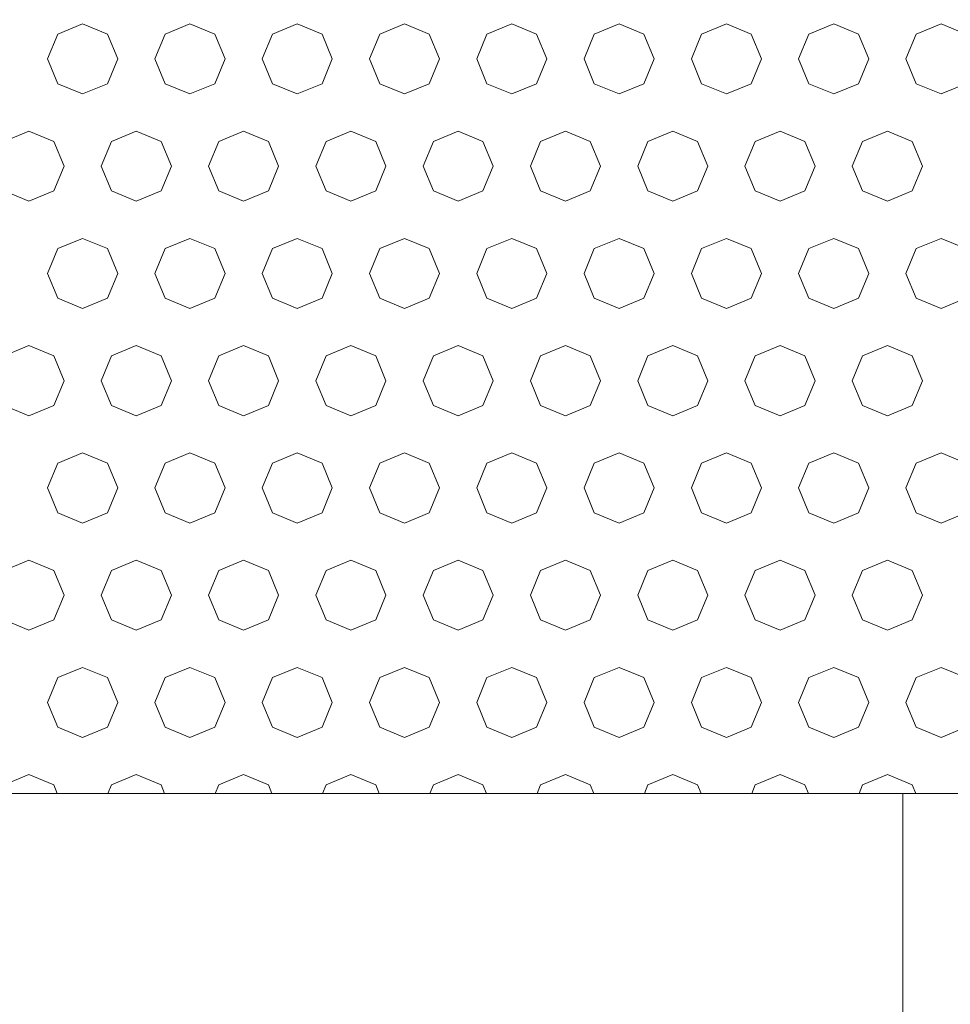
# Model space of a CAD drawing. Header units: millimetres. Extents: x 52659 to 1698020, y -10054 to 104697.
# Tile 189 of 256: x 200981 to 201415, y 13897 to 14356. Entities that reach past the tile are written whole.
import ezdxf

# ---------------------------------------------------------------- set-up
doc = ezdxf.new("R2010")
doc.units = ezdxf.units.MM
doc.header["$MEASUREMENT"] = 0
for name, color, linetype in [('02-04 BRISES SOLEIL FONCEES', 7, 'Continuous'), ('05-02 Cotation 200ème 100ème.Cotations', 7, 'Continuous'), ('Fenêtres ARCHICAD', 7, 'Continuous')]:
    doc.layers.add(name, color=color, linetype=linetype)
doc.styles.add('STYLE_GENERE_3', font='ARIALN.TTF')
doc.dimstyles.new('STYLE_GENERE__2', dxfattribs={"dimtxt": 200, "dimasz": 95, "dimexe": 0.18, "dimexo": 100, "dimgap": 0, "dimtad": 0, "dimlfac": 0.001, "dimzin": 0, "dimdsep": 46, "dimtxsty": 'STYLE_GENERE_3', "dimblk": 'ARROWHEAD_6', "dimblk1": 'ARROWHEAD_6', "dimblk2": 'ARROWHEAD_6', "dimcen": 0.09, "dimclrd": 7, "dimclre": 7, "dimclrt": 7, "dimazin": 0, "dimtfac": 1, "dimtdec": 4, "dimtmove": 0, "dimatfit": 3, "dimfxl": 1, "dimtolj": 1, "dimtzin": 0, "dimarcsym": 0})

# ---------------------------------------------------------------- blocks, each defined once
blk = doc.blocks.new('Élément de coupe_211_1', base_point=(131932.67, 5158.07))
at = {"layer": 'Fenêtres ARCHICAD', "color": 7, "linetype": 'Continuous', "lineweight": 5}
blk.add_line((201392.67, 13995.45), (201392.67, 13268.07), dxfattribs=at)
blk = doc.blocks.new('*X344', base_point=(131932.67, 5158.07))
at = {"layer": '02-04 BRISES SOLEIL FONCEES', "color": 7, "linetype": 'Continuous', "lineweight": 5}
for p, q in [((201010.42, 14354.23), (200998.85, 14349.44)), ((201021.98, 14349.44), (201010.42, 14354.23)), ((201060.42, 14354.23), (201048.85, 14349.44)), ((201071.98, 14349.44), (201060.42, 14354.23)), ((201110.42, 14354.23), (201098.85, 14349.44)), ((201121.98, 14349.44), (201110.42, 14354.23)), ((201160.42, 14354.23), (201148.85, 14349.44)), ((201171.98, 14349.44), (201160.42, 14354.23)), ((201210.42, 14354.23), (201198.85, 14349.44)), ((201221.98, 14349.44), (201210.42, 14354.23)), ((201260.42, 14354.23), (201248.85, 14349.44)), ((201271.98, 14349.44), (201260.42, 14354.23)), ((201310.42, 14354.23), (201298.85, 14349.44)), ((201321.98, 14349.44), (201310.42, 14354.23)), ((201360.42, 14354.23), (201348.85, 14349.44)), ((201371.98, 14349.44), (201360.42, 14354.23)), ((201410.42, 14354.23), (201398.85, 14349.44)), ((201421.98, 14349.44), (201410.42, 14354.23)), ((200998.85, 14349.44), (200994.07, 14337.88)), ((201026.77, 14337.88), (201021.98, 14349.44)), ((201048.85, 14349.44), (201044.07, 14337.88)), ((201076.77, 14337.88), (201071.98, 14349.44)), ((201098.85, 14349.44), (201094.07, 14337.88)), ((201126.77, 14337.88), (201121.98, 14349.44)), ((201148.85, 14349.44), (201144.07, 14337.88)), ((201176.77, 14337.88), (201171.98, 14349.44)), ((201198.85, 14349.44), (201194.07, 14337.88)), ((201226.77, 14337.88), (201221.98, 14349.44)), ((201248.85, 14349.44), (201244.07, 14337.88)), ((201276.77, 14337.88), (201271.98, 14349.44)), ((201298.85, 14349.44), (201294.07, 14337.88)), ((201326.77, 14337.88), (201321.98, 14349.44)), ((201348.85, 14349.44), (201344.07, 14337.88)), ((201376.77, 14337.88), (201371.98, 14349.44)), ((201398.85, 14349.44), (201394.07, 14337.88)), ((200994.07, 14337.88), (200998.85, 14326.32)), ((201021.98, 14326.32), (201026.77, 14337.88)), ((201044.07, 14337.88), (201048.85, 14326.32)), ((201071.98, 14326.32), (201076.77, 14337.88)), ((201094.07, 14337.88), (201098.85, 14326.32)), ((201121.98, 14326.32), (201126.77, 14337.88)), ((201144.07, 14337.88), (201148.85, 14326.32)), ((201171.98, 14326.32), (201176.77, 14337.88)), ((201194.07, 14337.88), (201198.85, 14326.32)), ((201221.98, 14326.32), (201226.77, 14337.88)), ((201244.07, 14337.88), (201248.85, 14326.32)), ((201271.98, 14326.32), (201276.77, 14337.88)), ((201294.07, 14337.88), (201298.85, 14326.32)), ((201321.98, 14326.32), (201326.77, 14337.88)), ((201344.07, 14337.88), (201348.85, 14326.32)), ((201371.98, 14326.32), (201376.77, 14337.88)), ((201394.07, 14337.88), (201398.85, 14326.32)), ((200998.85, 14326.32), (201010.42, 14321.53)), ((201010.42, 14321.53), (201021.98, 14326.32)), ((201048.85, 14326.32), (201060.42, 14321.53)), ((201060.42, 14321.53), (201071.98, 14326.32)), ((201098.85, 14326.32), (201110.42, 14321.53)), ((201110.42, 14321.53), (201121.98, 14326.32)), ((201148.85, 14326.32), (201160.42, 14321.53)), ((201160.42, 14321.53), (201171.98, 14326.32)), ((201198.85, 14326.32), (201210.42, 14321.53)), ((201210.42, 14321.53), (201221.98, 14326.32)), ((201248.85, 14326.32), (201260.42, 14321.53)), ((201260.42, 14321.53), (201271.98, 14326.32)), ((201298.85, 14326.32), (201310.42, 14321.53)), ((201310.42, 14321.53), (201321.98, 14326.32)), ((201348.85, 14326.32), (201360.42, 14321.53)), ((201360.42, 14321.53), (201371.98, 14326.32)), ((201398.85, 14326.32), (201410.42, 14321.53)), ((201410.42, 14321.53), (201421.98, 14326.32)), ((200985.42, 14304.23), (200973.85, 14299.44)), ((200996.98, 14299.44), (200985.42, 14304.23)), ((201035.42, 14304.23), (201023.85, 14299.44)), ((201046.98, 14299.44), (201035.42, 14304.23)), ((201085.42, 14304.23), (201073.85, 14299.44)), ((201096.98, 14299.44), (201085.42, 14304.23)), ((201135.42, 14304.23), (201123.85, 14299.44)), ((201146.98, 14299.44), (201135.42, 14304.23)), ((201185.42, 14304.23), (201173.85, 14299.44)), ((201196.98, 14299.44), (201185.42, 14304.23)), ((201235.42, 14304.23), (201223.85, 14299.44)), ((201246.98, 14299.44), (201235.42, 14304.23)), ((201285.42, 14304.23), (201273.85, 14299.44)), ((201296.98, 14299.44), (201285.42, 14304.23)), ((201335.42, 14304.23), (201323.85, 14299.44)), ((201346.98, 14299.44), (201335.42, 14304.23)), ((201385.42, 14304.23), (201373.85, 14299.44)), ((201396.98, 14299.44), (201385.42, 14304.23)), ((201001.77, 14287.88), (200996.98, 14299.44)), ((201023.85, 14299.44), (201019.07, 14287.88)), ((201051.77, 14287.88), (201046.98, 14299.44)), ((201073.85, 14299.44), (201069.07, 14287.88)), ((201101.77, 14287.88), (201096.98, 14299.44)), ((201123.85, 14299.44), (201119.07, 14287.88)), ((201151.77, 14287.88), (201146.98, 14299.44)), ((201173.85, 14299.44), (201169.07, 14287.88)), ((201201.77, 14287.88), (201196.98, 14299.44)), ((201223.85, 14299.44), (201219.07, 14287.88)), ((201251.77, 14287.88), (201246.98, 14299.44)), ((201273.85, 14299.44), (201269.07, 14287.88)), ((201301.77, 14287.88), (201296.98, 14299.44)), ((201323.85, 14299.44), (201319.07, 14287.88)), ((201351.77, 14287.88), (201346.98, 14299.44)), ((201373.85, 14299.44), (201369.07, 14287.88)), ((201401.77, 14287.88), (201396.98, 14299.44)), ((200996.98, 14276.32), (201001.77, 14287.88)), ((201019.07, 14287.88), (201023.85, 14276.32)), ((201046.98, 14276.32), (201051.77, 14287.88)), ((201069.07, 14287.88), (201073.85, 14276.32)), ((201096.98, 14276.32), (201101.77, 14287.88)), ((201119.07, 14287.88), (201123.85, 14276.32)), ((201146.98, 14276.32), (201151.77, 14287.88)), ((201169.07, 14287.88), (201173.85, 14276.32)), ((201196.98, 14276.32), (201201.77, 14287.88)), ((201219.07, 14287.88), (201223.85, 14276.32)), ((201246.98, 14276.32), (201251.77, 14287.88)), ((201269.07, 14287.88), (201273.85, 14276.32)), ((201296.98, 14276.32), (201301.77, 14287.88)), ((201319.07, 14287.88), (201323.85, 14276.32)), ((201346.98, 14276.32), (201351.77, 14287.88)), ((201369.07, 14287.88), (201373.85, 14276.32)), ((201396.98, 14276.32), (201401.77, 14287.88)), ((200973.85, 14276.32), (200985.42, 14271.53)), ((200985.42, 14271.53), (200996.98, 14276.32)), ((201023.85, 14276.32), (201035.42, 14271.53)), ((201035.42, 14271.53), (201046.98, 14276.32)), ((201073.85, 14276.32), (201085.42, 14271.53)), ((201085.42, 14271.53), (201096.98, 14276.32)), ((201123.85, 14276.32), (201135.42, 14271.53)), ((201135.42, 14271.53), (201146.98, 14276.32)), ((201173.85, 14276.32), (201185.42, 14271.53)), ((201185.42, 14271.53), (201196.98, 14276.32)), ((201223.85, 14276.32), (201235.42, 14271.53)), ((201235.42, 14271.53), (201246.98, 14276.32)), ((201273.85, 14276.32), (201285.42, 14271.53)), ((201285.42, 14271.53), (201296.98, 14276.32)), ((201323.85, 14276.32), (201335.42, 14271.53)), ((201335.42, 14271.53), (201346.98, 14276.32)), ((201373.85, 14276.32), (201385.42, 14271.53)), ((201385.42, 14271.53), (201396.98, 14276.32)), ((201010.42, 14254.23), (200998.85, 14249.44)), ((201021.98, 14249.44), (201010.42, 14254.23)), ((201060.42, 14254.23), (201048.85, 14249.44)), ((201071.98, 14249.44), (201060.42, 14254.23)), ((201110.42, 14254.23), (201098.85, 14249.44)), ((201121.98, 14249.44), (201110.42, 14254.23)), ((201160.42, 14254.23), (201148.85, 14249.44)), ((201171.98, 14249.44), (201160.42, 14254.23)), ((201210.42, 14254.23), (201198.85, 14249.44)), ((201221.98, 14249.44), (201210.42, 14254.23)), ((201260.42, 14254.23), (201248.85, 14249.44)), ((201271.98, 14249.44), (201260.42, 14254.23)), ((201310.42, 14254.23), (201298.85, 14249.44)), ((201321.98, 14249.44), (201310.42, 14254.23)), ((201360.42, 14254.23), (201348.85, 14249.44)), ((201371.98, 14249.44), (201360.42, 14254.23)), ((201410.42, 14254.23), (201398.85, 14249.44)), ((201421.98, 14249.44), (201410.42, 14254.23)), ((200998.85, 14249.44), (200994.07, 14237.88)), ((201026.77, 14237.88), (201021.98, 14249.44)), ((201048.85, 14249.44), (201044.07, 14237.88)), ((201076.77, 14237.88), (201071.98, 14249.44)), ((201098.85, 14249.44), (201094.07, 14237.88)), ((201126.77, 14237.88), (201121.98, 14249.44)), ((201148.85, 14249.44), (201144.07, 14237.88)), ((201176.77, 14237.88), (201171.98, 14249.44)), ((201198.85, 14249.44), (201194.07, 14237.88)), ((201226.77, 14237.88), (201221.98, 14249.44)), ((201248.85, 14249.44), (201244.07, 14237.88)), ((201276.77, 14237.88), (201271.98, 14249.44)), ((201298.85, 14249.44), (201294.07, 14237.88)), ((201326.77, 14237.88), (201321.98, 14249.44)), ((201348.85, 14249.44), (201344.07, 14237.88)), ((201376.77, 14237.88), (201371.98, 14249.44)), ((201398.85, 14249.44), (201394.07, 14237.88)), ((200994.07, 14237.88), (200998.85, 14226.32)), ((201021.98, 14226.32), (201026.77, 14237.88)), ((201044.07, 14237.88), (201048.85, 14226.32)), ((201071.98, 14226.32), (201076.77, 14237.88)), ((201094.07, 14237.88), (201098.85, 14226.32)), ((201121.98, 14226.32), (201126.77, 14237.88)), ((201144.07, 14237.88), (201148.85, 14226.32)), ((201171.98, 14226.32), (201176.77, 14237.88)), ((201194.07, 14237.88), (201198.85, 14226.32)), ((201221.98, 14226.32), (201226.77, 14237.88)), ((201244.07, 14237.88), (201248.85, 14226.32)), ((201271.98, 14226.32), (201276.77, 14237.88)), ((201294.07, 14237.88), (201298.85, 14226.32)), ((201321.98, 14226.32), (201326.77, 14237.88)), ((201344.07, 14237.88), (201348.85, 14226.32)), ((201371.98, 14226.32), (201376.77, 14237.88)), ((201394.07, 14237.88), (201398.85, 14226.32)), ((200998.85, 14226.32), (201010.42, 14221.53)), ((201010.42, 14221.53), (201021.98, 14226.32)), ((201048.85, 14226.32), (201060.42, 14221.53)), ((201060.42, 14221.53), (201071.98, 14226.32)), ((201098.85, 14226.32), (201110.42, 14221.53)), ((201110.42, 14221.53), (201121.98, 14226.32)), ((201148.85, 14226.32), (201160.42, 14221.53)), ((201160.42, 14221.53), (201171.98, 14226.32)), ((201198.85, 14226.32), (201210.42, 14221.53)), ((201210.42, 14221.53), (201221.98, 14226.32)), ((201248.85, 14226.32), (201260.42, 14221.53)), ((201260.42, 14221.53), (201271.98, 14226.32)), ((201298.85, 14226.32), (201310.42, 14221.53)), ((201310.42, 14221.53), (201321.98, 14226.32)), ((201348.85, 14226.32), (201360.42, 14221.53)), ((201360.42, 14221.53), (201371.98, 14226.32)), ((201398.85, 14226.32), (201410.42, 14221.53)), ((201410.42, 14221.53), (201421.98, 14226.32)), ((200985.42, 14204.23), (200973.85, 14199.44)), ((200996.98, 14199.44), (200985.42, 14204.23)), ((201035.42, 14204.23), (201023.85, 14199.44)), ((201046.98, 14199.44), (201035.42, 14204.23)), ((201085.42, 14204.23), (201073.85, 14199.44)), ((201096.98, 14199.44), (201085.42, 14204.23)), ((201135.42, 14204.23), (201123.85, 14199.44)), ((201146.98, 14199.44), (201135.42, 14204.23)), ((201185.42, 14204.23), (201173.85, 14199.44)), ((201196.98, 14199.44), (201185.42, 14204.23)), ((201235.42, 14204.23), (201223.85, 14199.44)), ((201246.98, 14199.44), (201235.42, 14204.23)), ((201285.42, 14204.23), (201273.85, 14199.44)), ((201296.98, 14199.44), (201285.42, 14204.23)), ((201335.42, 14204.23), (201323.85, 14199.44)), ((201346.98, 14199.44), (201335.42, 14204.23)), ((201385.42, 14204.23), (201373.85, 14199.44)), ((201396.98, 14199.44), (201385.42, 14204.23)), ((201001.77, 14187.88), (200996.98, 14199.44)), ((201023.85, 14199.44), (201019.07, 14187.88)), ((201051.77, 14187.88), (201046.98, 14199.44)), ((201073.85, 14199.44), (201069.07, 14187.88)), ((201101.77, 14187.88), (201096.98, 14199.44)), ((201123.85, 14199.44), (201119.07, 14187.88)), ((201151.77, 14187.88), (201146.98, 14199.44)), ((201173.85, 14199.44), (201169.07, 14187.88)), ((201201.77, 14187.88), (201196.98, 14199.44)), ((201223.85, 14199.44), (201219.07, 14187.88)), ((201251.77, 14187.88), (201246.98, 14199.44)), ((201273.85, 14199.44), (201269.07, 14187.88)), ((201301.77, 14187.88), (201296.98, 14199.44)), ((201323.85, 14199.44), (201319.07, 14187.88)), ((201351.77, 14187.88), (201346.98, 14199.44)), ((201373.85, 14199.44), (201369.07, 14187.88)), ((201401.77, 14187.88), (201396.98, 14199.44)), ((200996.98, 14176.32), (201001.77, 14187.88)), ((201019.07, 14187.88), (201023.85, 14176.32)), ((201046.98, 14176.32), (201051.77, 14187.88)), ((201069.07, 14187.88), (201073.85, 14176.32)), ((201096.98, 14176.32), (201101.77, 14187.88)), ((201119.07, 14187.88), (201123.85, 14176.32)), ((201146.98, 14176.32), (201151.77, 14187.88)), ((201169.07, 14187.88), (201173.85, 14176.32)), ((201196.98, 14176.32), (201201.77, 14187.88)), ((201219.07, 14187.88), (201223.85, 14176.32)), ((201246.98, 14176.32), (201251.77, 14187.88)), ((201269.07, 14187.88), (201273.85, 14176.32)), ((201296.98, 14176.32), (201301.77, 14187.88)), ((201319.07, 14187.88), (201323.85, 14176.32)), ((201346.98, 14176.32), (201351.77, 14187.88)), ((201369.07, 14187.88), (201373.85, 14176.32)), ((201396.98, 14176.32), (201401.77, 14187.88)), ((200973.85, 14176.32), (200985.42, 14171.53)), ((200985.42, 14171.53), (200996.98, 14176.32)), ((201023.85, 14176.32), (201035.42, 14171.53)), ((201035.42, 14171.53), (201046.98, 14176.32)), ((201073.85, 14176.32), (201085.42, 14171.53)), ((201085.42, 14171.53), (201096.98, 14176.32)), ((201123.85, 14176.32), (201135.42, 14171.53)), ((201135.42, 14171.53), (201146.98, 14176.32)), ((201173.85, 14176.32), (201185.42, 14171.53)), ((201185.42, 14171.53), (201196.98, 14176.32)), ((201223.85, 14176.32), (201235.42, 14171.53)), ((201235.42, 14171.53), (201246.98, 14176.32)), ((201273.85, 14176.32), (201285.42, 14171.53)), ((201285.42, 14171.53), (201296.98, 14176.32)), ((201323.85, 14176.32), (201335.42, 14171.53)), ((201335.42, 14171.53), (201346.98, 14176.32)), ((201373.85, 14176.32), (201385.42, 14171.53)), ((201385.42, 14171.53), (201396.98, 14176.32)), ((201010.42, 14154.23), (200998.85, 14149.44)), ((201021.98, 14149.44), (201010.42, 14154.23)), ((201060.42, 14154.23), (201048.85, 14149.44)), ((201071.98, 14149.44), (201060.42, 14154.23)), ((201110.42, 14154.23), (201098.85, 14149.44)), ((201121.98, 14149.44), (201110.42, 14154.23)), ((201160.42, 14154.23), (201148.85, 14149.44)), ((201171.98, 14149.44), (201160.42, 14154.23)), ((201210.42, 14154.23), (201198.85, 14149.44)), ((201221.98, 14149.44), (201210.42, 14154.23)), ((201260.42, 14154.23), (201248.85, 14149.44)), ((201271.98, 14149.44), (201260.42, 14154.23)), ((201310.42, 14154.23), (201298.85, 14149.44)), ((201321.98, 14149.44), (201310.42, 14154.23)), ((201360.42, 14154.23), (201348.85, 14149.44)), ((201371.98, 14149.44), (201360.42, 14154.23)), ((201410.42, 14154.23), (201398.85, 14149.44)), ((201421.98, 14149.44), (201410.42, 14154.23)), ((200998.85, 14149.44), (200994.07, 14137.88)), ((201026.77, 14137.88), (201021.98, 14149.44)), ((201048.85, 14149.44), (201044.07, 14137.88)), ((201076.77, 14137.88), (201071.98, 14149.44)), ((201098.85, 14149.44), (201094.07, 14137.88)), ((201126.77, 14137.88), (201121.98, 14149.44)), ((201148.85, 14149.44), (201144.07, 14137.88)), ((201176.77, 14137.88), (201171.98, 14149.44)), ((201198.85, 14149.44), (201194.07, 14137.88)), ((201226.77, 14137.88), (201221.98, 14149.44)), ((201248.85, 14149.44), (201244.07, 14137.88)), ((201276.77, 14137.88), (201271.98, 14149.44)), ((201298.85, 14149.44), (201294.07, 14137.88)), ((201326.77, 14137.88), (201321.98, 14149.44)), ((201348.85, 14149.44), (201344.07, 14137.88)), ((201376.77, 14137.88), (201371.98, 14149.44)), ((201398.85, 14149.44), (201394.07, 14137.88)), ((200994.07, 14137.88), (200998.85, 14126.32)), ((201021.98, 14126.32), (201026.77, 14137.88)), ((201044.07, 14137.88), (201048.85, 14126.32)), ((201071.98, 14126.32), (201076.77, 14137.88)), ((201094.07, 14137.88), (201098.85, 14126.32)), ((201121.98, 14126.32), (201126.77, 14137.88)), ((201144.07, 14137.88), (201148.85, 14126.32)), ((201171.98, 14126.32), (201176.77, 14137.88)), ((201194.07, 14137.88), (201198.85, 14126.32)), ((201221.98, 14126.32), (201226.77, 14137.88)), ((201244.07, 14137.88), (201248.85, 14126.32)), ((201271.98, 14126.32), (201276.77, 14137.88)), ((201294.07, 14137.88), (201298.85, 14126.32)), ((201321.98, 14126.32), (201326.77, 14137.88)), ((201344.07, 14137.88), (201348.85, 14126.32)), ((201371.98, 14126.32), (201376.77, 14137.88)), ((201394.07, 14137.88), (201398.85, 14126.32)), ((200998.85, 14126.32), (201010.42, 14121.53)), ((201010.42, 14121.53), (201021.98, 14126.32)), ((201048.85, 14126.32), (201060.42, 14121.53)), ((201060.42, 14121.53), (201071.98, 14126.32)), ((201098.85, 14126.32), (201110.42, 14121.53)), ((201110.42, 14121.53), (201121.98, 14126.32)), ((201148.85, 14126.32), (201160.42, 14121.53)), ((201160.42, 14121.53), (201171.98, 14126.32)), ((201198.85, 14126.32), (201210.42, 14121.53)), ((201210.42, 14121.53), (201221.98, 14126.32)), ((201248.85, 14126.32), (201260.42, 14121.53)), ((201260.42, 14121.53), (201271.98, 14126.32)), ((201298.85, 14126.32), (201310.42, 14121.53)), ((201310.42, 14121.53), (201321.98, 14126.32)), ((201348.85, 14126.32), (201360.42, 14121.53)), ((201360.42, 14121.53), (201371.98, 14126.32)), ((201398.85, 14126.32), (201410.42, 14121.53)), ((201410.42, 14121.53), (201421.98, 14126.32)), ((200985.42, 14104.23), (200973.85, 14099.44)), ((200996.98, 14099.44), (200985.42, 14104.23)), ((201035.42, 14104.23), (201023.85, 14099.44)), ((201046.98, 14099.44), (201035.42, 14104.23)), ((201085.42, 14104.23), (201073.85, 14099.44)), ((201096.98, 14099.44), (201085.42, 14104.23)), ((201135.42, 14104.23), (201123.85, 14099.44)), ((201146.98, 14099.44), (201135.42, 14104.23)), ((201185.42, 14104.23), (201173.85, 14099.44)), ((201196.98, 14099.44), (201185.42, 14104.23)), ((201235.42, 14104.23), (201223.85, 14099.44)), ((201246.98, 14099.44), (201235.42, 14104.23)), ((201285.42, 14104.23), (201273.85, 14099.44)), ((201296.98, 14099.44), (201285.42, 14104.23)), ((201335.42, 14104.23), (201323.85, 14099.44)), ((201346.98, 14099.44), (201335.42, 14104.23)), ((201385.42, 14104.23), (201373.85, 14099.44)), ((201396.98, 14099.44), (201385.42, 14104.23)), ((201001.77, 14087.88), (200996.98, 14099.44)), ((201023.85, 14099.44), (201019.07, 14087.88)), ((201051.77, 14087.88), (201046.98, 14099.44)), ((201073.85, 14099.44), (201069.07, 14087.88)), ((201101.77, 14087.88), (201096.98, 14099.44)), ((201123.85, 14099.44), (201119.07, 14087.88)), ((201151.77, 14087.88), (201146.98, 14099.44)), ((201173.85, 14099.44), (201169.07, 14087.88)), ((201201.77, 14087.88), (201196.98, 14099.44)), ((201223.85, 14099.44), (201219.07, 14087.88)), ((201251.77, 14087.88), (201246.98, 14099.44)), ((201273.85, 14099.44), (201269.07, 14087.88)), ((201301.77, 14087.88), (201296.98, 14099.44)), ((201323.85, 14099.44), (201319.07, 14087.88)), ((201351.77, 14087.88), (201346.98, 14099.44)), ((201373.85, 14099.44), (201369.07, 14087.88)), ((201401.77, 14087.88), (201396.98, 14099.44)), ((200996.98, 14076.32), (201001.77, 14087.88)), ((201019.07, 14087.88), (201023.85, 14076.32)), ((201046.98, 14076.32), (201051.77, 14087.88)), ((201069.07, 14087.88), (201073.85, 14076.32)), ((201096.98, 14076.32), (201101.77, 14087.88)), ((201119.07, 14087.88), (201123.85, 14076.32)), ((201146.98, 14076.32), (201151.77, 14087.88)), ((201169.07, 14087.88), (201173.85, 14076.32)), ((201196.98, 14076.32), (201201.77, 14087.88)), ((201219.07, 14087.88), (201223.85, 14076.32)), ((201246.98, 14076.32), (201251.77, 14087.88)), ((201269.07, 14087.88), (201273.85, 14076.32)), ((201296.98, 14076.32), (201301.77, 14087.88)), ((201319.07, 14087.88), (201323.85, 14076.32)), ((201346.98, 14076.32), (201351.77, 14087.88)), ((201369.07, 14087.88), (201373.85, 14076.32)), ((201396.98, 14076.32), (201401.77, 14087.88)), ((200973.85, 14076.32), (200985.42, 14071.53)), ((200985.42, 14071.53), (200996.98, 14076.32)), ((201023.85, 14076.32), (201035.42, 14071.53)), ((201035.42, 14071.53), (201046.98, 14076.32)), ((201073.85, 14076.32), (201085.42, 14071.53)), ((201085.42, 14071.53), (201096.98, 14076.32)), ((201123.85, 14076.32), (201135.42, 14071.53)), ((201135.42, 14071.53), (201146.98, 14076.32)), ((201173.85, 14076.32), (201185.42, 14071.53)), ((201185.42, 14071.53), (201196.98, 14076.32)), ((201223.85, 14076.32), (201235.42, 14071.53)), ((201235.42, 14071.53), (201246.98, 14076.32)), ((201273.85, 14076.32), (201285.42, 14071.53)), ((201285.42, 14071.53), (201296.98, 14076.32)), ((201323.85, 14076.32), (201335.42, 14071.53)), ((201335.42, 14071.53), (201346.98, 14076.32)), ((201373.85, 14076.32), (201385.42, 14071.53)), ((201385.42, 14071.53), (201396.98, 14076.32)), ((201010.42, 14054.23), (200998.85, 14049.44)), ((201021.98, 14049.44), (201010.42, 14054.23)), ((201060.42, 14054.23), (201048.85, 14049.44)), ((201071.98, 14049.44), (201060.42, 14054.23)), ((201110.42, 14054.23), (201098.85, 14049.44)), ((201121.98, 14049.44), (201110.42, 14054.23)), ((201160.42, 14054.23), (201148.85, 14049.44)), ((201171.98, 14049.44), (201160.42, 14054.23)), ((201210.42, 14054.23), (201198.85, 14049.44)), ((201221.98, 14049.44), (201210.42, 14054.23)), ((201260.42, 14054.23), (201248.85, 14049.44)), ((201271.98, 14049.44), (201260.42, 14054.23)), ((201310.42, 14054.23), (201298.85, 14049.44)), ((201321.98, 14049.44), (201310.42, 14054.23)), ((201360.42, 14054.23), (201348.85, 14049.44)), ((201371.98, 14049.44), (201360.42, 14054.23)), ((201410.42, 14054.23), (201398.85, 14049.44)), ((201421.98, 14049.44), (201410.42, 14054.23)), ((200998.85, 14049.44), (200994.07, 14037.88)), ((201026.77, 14037.88), (201021.98, 14049.44)), ((201048.85, 14049.44), (201044.07, 14037.88)), ((201076.77, 14037.88), (201071.98, 14049.44)), ((201098.85, 14049.44), (201094.07, 14037.88)), ((201126.77, 14037.88), (201121.98, 14049.44)), ((201148.85, 14049.44), (201144.07, 14037.88)), ((201176.77, 14037.88), (201171.98, 14049.44)), ((201198.85, 14049.44), (201194.07, 14037.88)), ((201226.77, 14037.88), (201221.98, 14049.44)), ((201248.85, 14049.44), (201244.07, 14037.88)), ((201276.77, 14037.88), (201271.98, 14049.44)), ((201298.85, 14049.44), (201294.07, 14037.88)), ((201326.77, 14037.88), (201321.98, 14049.44)), ((201348.85, 14049.44), (201344.07, 14037.88)), ((201376.77, 14037.88), (201371.98, 14049.44)), ((201398.85, 14049.44), (201394.07, 14037.88)), ((200994.07, 14037.88), (200998.85, 14026.32)), ((201021.98, 14026.32), (201026.77, 14037.88)), ((201044.07, 14037.88), (201048.85, 14026.32)), ((201071.98, 14026.32), (201076.77, 14037.88)), ((201094.07, 14037.88), (201098.85, 14026.32)), ((201121.98, 14026.32), (201126.77, 14037.88)), ((201144.07, 14037.88), (201148.85, 14026.32)), ((201171.98, 14026.32), (201176.77, 14037.88)), ((201194.07, 14037.88), (201198.85, 14026.32)), ((201221.98, 14026.32), (201226.77, 14037.88)), ((201244.07, 14037.88), (201248.85, 14026.32)), ((201271.98, 14026.32), (201276.77, 14037.88)), ((201294.07, 14037.88), (201298.85, 14026.32)), ((201321.98, 14026.32), (201326.77, 14037.88)), ((201344.07, 14037.88), (201348.85, 14026.32)), ((201371.98, 14026.32), (201376.77, 14037.88)), ((201394.07, 14037.88), (201398.85, 14026.32)), ((200998.85, 14026.32), (201010.42, 14021.53)), ((201010.42, 14021.53), (201021.98, 14026.32)), ((201048.85, 14026.32), (201060.42, 14021.53)), ((201060.42, 14021.53), (201071.98, 14026.32)), ((201098.85, 14026.32), (201110.42, 14021.53)), ((201110.42, 14021.53), (201121.98, 14026.32)), ((201148.85, 14026.32), (201160.42, 14021.53)), ((201160.42, 14021.53), (201171.98, 14026.32)), ((201198.85, 14026.32), (201210.42, 14021.53)), ((201210.42, 14021.53), (201221.98, 14026.32)), ((201248.85, 14026.32), (201260.42, 14021.53)), ((201260.42, 14021.53), (201271.98, 14026.32)), ((201298.85, 14026.32), (201310.42, 14021.53)), ((201310.42, 14021.53), (201321.98, 14026.32)), ((201348.85, 14026.32), (201360.42, 14021.53)), ((201360.42, 14021.53), (201371.98, 14026.32)), ((201398.85, 14026.32), (201410.42, 14021.53)), ((201410.42, 14021.53), (201421.98, 14026.32)), ((200985.42, 14004.23), (200973.85, 13999.44)), ((200996.98, 13999.44), (200985.42, 14004.23)), ((201035.42, 14004.23), (201023.85, 13999.44)), ((201046.98, 13999.44), (201035.42, 14004.23)), ((201085.42, 14004.23), (201073.85, 13999.44)), ((201096.98, 13999.44), (201085.42, 14004.23)), ((201135.42, 14004.23), (201123.85, 13999.44)), ((201146.98, 13999.44), (201135.42, 14004.23)), ((201185.42, 14004.23), (201173.85, 13999.44)), ((201196.98, 13999.44), (201185.42, 14004.23)), ((201235.42, 14004.23), (201223.85, 13999.44)), ((201246.98, 13999.44), (201235.42, 14004.23)), ((201285.42, 14004.23), (201273.85, 13999.44)), ((201296.98, 13999.44), (201285.42, 14004.23)), ((201335.42, 14004.23), (201323.85, 13999.44)), ((201346.98, 13999.44), (201335.42, 14004.23)), ((201385.42, 14004.23), (201373.85, 13999.44)), ((201396.98, 13999.44), (201385.42, 14004.23)), ((200998.63, 13995.45), (200996.98, 13999.44)), ((201023.85, 13999.44), (201022.2, 13995.45)), ((201048.63, 13995.45), (201046.98, 13999.44)), ((201073.85, 13999.44), (201072.2, 13995.45)), ((201098.63, 13995.45), (201096.98, 13999.44)), ((201123.85, 13999.44), (201122.2, 13995.45)), ((201148.63, 13995.45), (201146.98, 13999.44)), ((201173.85, 13999.44), (201172.2, 13995.45)), ((201198.63, 13995.45), (201196.98, 13999.44)), ((201223.85, 13999.44), (201222.2, 13995.45)), ((201248.63, 13995.45), (201246.98, 13999.44)), ((201273.85, 13999.44), (201272.2, 13995.45)), ((201298.63, 13995.45), (201296.98, 13999.44)), ((201323.85, 13999.44), (201322.2, 13995.45)), ((201348.63, 13995.45), (201346.98, 13999.44)), ((201373.85, 13999.44), (201372.2, 13995.45)), ((201398.63, 13995.45), (201396.98, 13999.44))]:
    blk.add_line(p, q, dxfattribs=at)
blk = doc.blocks.new('Élément de coupe_321_1', base_point=(131932.67, 5158.07))
at = {"layer": '02-04 BRISES SOLEIL FONCEES', "color": 7, "linetype": 'Continuous', "lineweight": 9}
blk.add_line((200542.67, 13995.45), (202300.76, 13995.45), dxfattribs=at)
at = {"layer": '02-04 BRISES SOLEIL FONCEES', "lineweight": 0}
blk.add_blockref('*X344', (131932.67, 5158.07), dxfattribs=at)
blk = doc.blocks.new('*D729', base_point=(131932.67, 5158.07))
at = {"layer": '05-02 Cotation 200ème 100ème.Cotations', "color": 7, "linetype": 'Continuous', "lineweight": 25, "transparency": 16777216}
for p, q in [((187874.44, 14458.07), (187974.44, 14358.07)), ((187874.44, 13160.07), (187974.44, 13060.07))]:
    blk.add_line(p, q, dxfattribs=at)
at = {"layer": '05-02 Cotation 200ème 100ème.Cotations', "color": 7, "linetype": 'Continuous', "lineweight": 13, "transparency": 16777216}
for p, q in [((188018.19, 14408.07), (187830.69, 14408.07)), ((187924.44, 14007.95), (187924.44, 14408.07)), ((187924.44, 13110.07), (187924.44, 13510.2)), ((188018.19, 13110.07), (187830.69, 13110.07))]:
    blk.add_line(p, q, dxfattribs=at)
at = {"layer": '05-02 Cotation 200ème 100ème.Cotations', "color": 7, "lineweight": 9, "transparency": 16777216, "char_height": 200, "attachment_point": 7, "rotation": 90, "style": 'STYLE_GENERE_3'}
for s, insert in [('\\A1;0,40', (187881.59, 14381.77)), ('\\A1;1,30', (188024.44, 13535.07))]:
    blk.add_mtext(s, dxfattribs=dict(at, insert=insert))
blk = doc.blocks.new('ARROWHEAD_6')
at = {"color": 0, "linetype": 'Continuous', "lineweight": 0}
for p, q in [((-0.5, -0.5), (0.5, 0.5)), ((0, 0), (-1, 0))]:
    blk.add_line(p, q, dxfattribs=at)
blk = doc.blocks.new('*D744', base_point=(131932.67, 5158.07))
at = {"layer": '05-02 Cotation 200ème 100ème.Cotations', "color": 7, "linetype": 'Continuous', "lineweight": 25, "transparency": 16777216}
for p, q in [((165280.71, 14458.07), (165380.71, 14358.07)), ((165280.71, 11412.6), (165380.71, 11312.6))]:
    blk.add_line(p, q, dxfattribs=at)
at = {"layer": '05-02 Cotation 200ème 100ème.Cotations', "color": 7, "linetype": 'Continuous', "lineweight": 13, "transparency": 16777216}
for p, q in [((165424.46, 14408.07), (165236.96, 14408.07)), ((165330.71, 13134.21), (165330.71, 14408.07)), ((165330.71, 11362.6), (165330.71, 12636.46)), ((165424.46, 11362.6), (165236.96, 11362.6))]:
    blk.add_line(p, q, dxfattribs=at)
at = {"layer": '05-02 Cotation 200ème 100ème.Cotations', "color": 7, "lineweight": 9, "transparency": 16777216, "char_height": 200, "attachment_point": 7, "rotation": 90, "style": 'STYLE_GENERE_3'}
for s, insert in [('\\A1;0,40', (165287.85, 14381.77)), ('\\A1;3,05', (165430.71, 12661.33))]:
    blk.add_mtext(s, dxfattribs=dict(at, insert=insert))
blk = doc.blocks.new('*D764', base_point=(131932.67, 5158.07))
at = {"layer": '05-02 Cotation 200ème 100ème.Cotations', "color": 7, "linetype": 'Continuous', "lineweight": 25, "transparency": 16777216}
for p, q in [((135853.9, 14458.07), (135953.9, 14358.07)), ((135853.9, 11412.6), (135953.9, 11312.6))]:
    blk.add_line(p, q, dxfattribs=at)
at = {"layer": '05-02 Cotation 200ème 100ème.Cotations', "color": 7, "linetype": 'Continuous', "lineweight": 13, "transparency": 16777216}
for p, q in [((135997.65, 14408.07), (135810.15, 14408.07)), ((135903.9, 13134.21), (135903.9, 14408.07)), ((135903.9, 11362.6), (135903.9, 12636.46)), ((135997.65, 11362.6), (135810.15, 11362.6))]:
    blk.add_line(p, q, dxfattribs=at)
at = {"layer": '05-02 Cotation 200ème 100ème.Cotations', "color": 7, "lineweight": 9, "transparency": 16777216, "char_height": 200, "attachment_point": 7, "rotation": 90, "style": 'STYLE_GENERE_3'}
for s, insert in [('\\A1;0,40', (135861.04, 14381.77)), ('\\A1;3,05', (136003.9, 12661.33))]:
    blk.add_mtext(s, dxfattribs=dict(at, insert=insert))

msp = doc.modelspace()

# ---------------------------------------------------------------- block references
at = {"layer": '02-04 BRISES SOLEIL FONCEES', "lineweight": 0}
msp.add_blockref('Élément de coupe_321_1', (131932.668, 5158.072), dxfattribs=at)
at = {"layer": 'Fenêtres ARCHICAD', "lineweight": 0}
msp.add_blockref('Élément de coupe_211_1', (131932.668, 5158.072), dxfattribs=at)

# ---------------------------------------------------------------- dimensions: what is measured, and where the dimension line sits
at = {"layer": '05-02 Cotation 200ème 100ème.Cotations', "color": 7, "linetype": 'Continuous', "lineweight": 13}
for base, p1, picture, middle in [((135903.901, 14408.072), (220897.887, 11362.595), '*D764', (135903.901, 12921.098)), ((165330.708, 14408.072), (220897.887, 11362.595), '*D744', (165330.708, 12921.098)), ((187924.443, 14408.072), (187327.961, 13110.072), '*D729', (187924.443, 13794.836))]:
    dim = msp.add_linear_dim(base=base, p1=p1, p2=(220602.668, 14408.072), angle=90, dimstyle='STYLE_GENERE__2', dxfattribs=at)
    dim.commit()
    dim.dimension.update_dxf_attribs({"geometry": picture, "text_midpoint": middle, "dimtype": 160, "text_rotation": 90})

doc.saveas('drawing.dxf')
